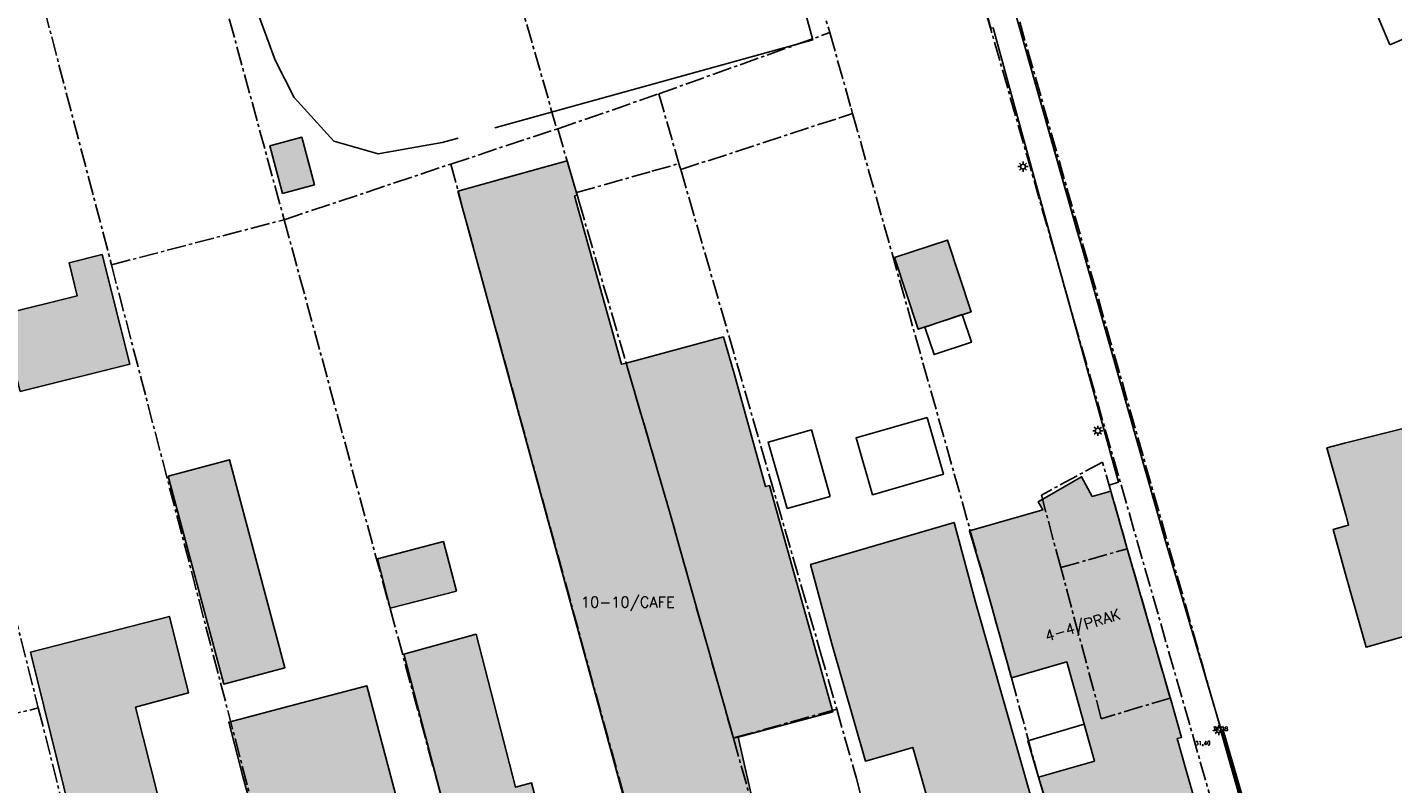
# Model space of a CAD drawing. Header units: metres. Extents: x 202952 to 203755, y 348879 to 349702.
# Tile 12 of 82: x 203085 to 203187, y 349355 to 349412. Entities that reach past the tile are written whole.
import ezdxf
from ezdxf.enums import TextEntityAlignment as Align

# ---------------------------------------------------------------- set-up
doc = ezdxf.new("R2010")
doc.units = ezdxf.units.M
doc.linetypes.add('1-200 CENTER', pattern=[4.28625, 2.8575, -0.47625, 0.47625, -0.47625])
for name, color, linetype in [('bgt.onbegroeidterreindeel', 252, 'Continuous'), ('PH-BEST-BEBOUWING', 1, 'Continuous'), ('PH-BEST-BEBOUWING-ARCERING', 254, 'Continuous'), ('PH-BEST-HUISNUMMER', 7, 'Continuous'), ('PH-BEST-KADASTRALE-GRENS', 240, '1-200 CENTER'), ('PH-BEST-LICHTMAST-HANDHAVENB', 6, 'Continuous'), ('PH-BEST-MUUR-INDICATIEF INGETEKEND', 1, 'Continuous'), ('PH-BEST-WEGDEEL', 253, 'Continuous'), ('PH-INM-HOOGTE', 20, 'Continuous'), ('PH-INM-HOOGTEPUNT', 20, 'Continuous')]:
    doc.layers.add(name, color=color, linetype=linetype)
doc.styles.add('ISO', font='ISO')
doc.styles.add('ROMANS', font='romans.shx')

# ---------------------------------------------------------------- blocks, each defined once
blk = doc.blocks.new('Lichtmast 2')
at = {"flags": 128}
for points in [[(-0.5, 0), (-0.25, 0)], [(-0.35, 0.35), (-0.18, 0.18)], [(0, 0.25), (0, 0.5)], [(0.18, 0.18), (0.35, 0.35)], [(0.25, 0), (0.5, 0)], [(-0.35, -0.35), (-0.18, -0.18)], [(0, -0.5), (0, -0.25)], [(0.18, -0.18), (0.35, -0.35)]]:
    blk.add_lwpolyline(points, dxfattribs=at)
blk.add_circle((0, 0), 0.25)
blk = doc.blocks.new('MARKER', base_point=(45, 10))
at = {"color": 0}
for radius in [0.35, 0.25]:
    blk.add_circle((45, 10), radius, dxfattribs=at)
at = {"color": 0, "style": 'ISO'}
blk.add_attdef('MARKER', (45.6, 10), '', height=0.9, dxfattribs=at)

msp = doc.modelspace()

# ---------------------------------------------------------------- hatches: boundary and pattern name
at = {"layer": 'PH-BEST-BEBOUWING-ARCERING'}
for points in [[(203104.218, 349399.434), (203103.273, 349402.99), (203105.642, 349403.619), (203106.587, 349400.064)], [(203126.778, 349396.225), (203125.933, 349399.255), (203126.116, 349399.306), (203125.367, 349401.87), (203125.269, 349401.843), (203117.244, 349399.601), (203117.876, 349397.339), (203125.774, 349368.421), (203133.01, 349341.93), (203134.65, 349336.16), (203140.153, 349337.725), (203142.352, 349338.35), (203142.531, 349338.401), (203140.324, 349346.038), (203140.698, 349346.177), (203139.361, 349353.406), (203138.088, 349358.948), (203137.739, 349358.891), (203134.402, 349370.71), (203132.995, 349375.762), (203129.768, 349386.808), (203129.43, 349386.717)], [(203153.657, 349395.967), (203149.72, 349394.657), (203151.495, 349389.324), (203155.432, 349390.634)], [(203084.701, 349384.679), (203083.27, 349390.392), (203088.947, 349391.813), (203088.334, 349394.26), (203090.804, 349394.879), (203092.847, 349386.72)], [(203192, 349376.86), (203193.24, 349377.21), (203191.7, 349382.99), (203183.201, 349380.844), (203181.88, 349380.51), (203183.28, 349375.5), (203183.49, 349374.75), (203183.292, 349374.695), (203182.34, 349374.43), (203183.35, 349370.824), (203184.8, 349365.65), (203194.41, 349368.39)], [(203095.708, 349378.391), (203100.26, 349379.606), (203104.393, 349364.127), (203099.842, 349362.912)], [(203117.138, 349369.838), (203112.222, 349368.557), (203111.263, 349372.238), (203116.179, 349373.519)], [(203092.87, 349335.23), (203091.45, 349341.06), (203085.464, 349365.298), (203095.793, 349367.945), (203097.208, 349362.257), (203093.285, 349361.189), (203094.989, 349354.426), (203096.076, 349350.112), (203097.024, 349350.353), (203098.87, 349342.87), (203100.29, 349337.04), (203099.748, 349336.908)], [(203131.14, 349335.17), (203124.511, 349333.432), (203121.76, 349332.71), (203121.397, 349334.094), (203120.24, 349338.51), (203116.214, 349353.82), (203113.237, 349365.151), (203118.609, 349366.618), (203121.54, 349355.232), (203122.736, 349355.549), (203125.001, 349346.995), (203125.582, 349344.801), (203126.188, 349342.47), (203128.699, 349343.074), (203129.04, 349343.154), (203129.092, 349343.168), (203129.62, 349340.97)], [(203101.251, 349356.041), (203100.214, 349360.087), (203105.642, 349361.504), (203110.474, 349362.79), (203112.822, 349353.967), (203109.15, 349352.991), (203110.655, 349347.334), (203104.103, 349345.609)]]:
    msp.add_hatch(color=256, dxfattribs=at).paths.add_polyline_path(points)
for points in [[(203129.768, 349386.808), (203136.998, 349388.757), (203137.789, 349386.034), (203140.14, 349377.616), (203140.435, 349377.694), (203145.148, 349360.855), (203138.088, 349358.948), (203137.739, 349358.891), (203134.402, 349370.71), (203132.995, 349375.762)], [(203156.589, 349369.981), (203155.297, 349374.313), (203160.767, 349375.891), (203160.416, 349376.489), (203163.641, 349378.349), (203164.437, 349376.886), (203165.814, 349377.28), (203167.04, 349372.99), (203169.044, 349366.002), (203170.341, 349361.481), (203171.07, 349358.94), (203170.74, 349358.85), (203171.393, 349356.572), (203173.16, 349350.41), (203169.417, 349349.265), (203165.91, 349348.193), (203163.004, 349347.304), (203162.269, 349349.789), (203160.438, 349355.977), (203164.587, 349357.181), (203162.54, 349364.563), (203158.417, 349363.387)], [(203145.064, 349365.896), (203143.486, 349371.822), (203154.159, 349374.931), (203155.74, 349369.014), (203161.028, 349350.453), (203161.669, 349348.355), (203162.077, 349347.02), (203162.78, 349344.72), (203159.79, 349343.857), (203155.54, 349342.63), (203153.88, 349348.39), (203151.08, 349358.195), (203148.877, 349357.555), (203147.57, 349357.176)]]:
    msp.add_hatch(color=256, dxfattribs=at).paths.add_polyline_path(points, flags=17)

# ---------------------------------------------------------------- linework, layer by layer
at = {"layer": 'bgt.onbegroeidterreindeel'}
for points in [[(203163.466, 349396.105), (203158.89, 349412.21), (203154.822, 349426.602), (203153.754, 349430.379), (203160.419, 349432.209), (203156.245, 349445.994), (203154.035, 349445.375), (203154.002, 349445.377), (203153.97, 349445.377), (203153.937, 349445.377), (203153.905, 349445.376), (203153.872, 349445.373), (203153.84, 349445.37), (203149.58, 349444.14), (203148.051, 349449.091), (203147.56, 349450.68), (203147.218, 349451.897), (203146.67, 349453.848), (203144.941, 349460)], [(203151.962, 349429.389), (203156.89, 349411.73), (203157.05, 349411.76), (203159.255, 349403.778), (203166.39, 349377.95), (203165.691, 349377.731), (203165.732, 349377.581), (203165.814, 349377.28), (203164.437, 349376.886), (203163.641, 349378.349), (203160.416, 349376.489), (203160.767, 349375.891), (203155.297, 349374.313), (203156.589, 349369.981), (203158.417, 349363.387), (203162.54, 349364.563), (203164.587, 349357.181), (203160.438, 349355.977), (203162.269, 349349.789)], [(203120, 349404.31), (203143.639, 349410.858), (203140.839, 349421.061)], [(203139.361, 349353.406), (203138.088, 349358.948), (203145.148, 349360.855), (203140.435, 349377.694), (203140.14, 349377.616), (203137.789, 349386.034), (203136.998, 349388.757), (203129.768, 349386.808), (203129.43, 349386.717), (203126.778, 349396.225), (203125.933, 349399.255), (203126.116, 349399.306), (203125.367, 349401.87), (203125.269, 349401.843), (203120, 349400.371)], [(203120, 349389.562), (203125.774, 349368.421), (203133.01, 349341.93), (203134.65, 349336.16), (203131.14, 349335.17), (203129.62, 349340.97), (203129.092, 349343.168), (203129.04, 349343.154), (203128.699, 349343.074), (203126.188, 349342.47), (203125.582, 349344.801), (203125.001, 349346.995), (203122.736, 349355.549), (203121.54, 349355.232), (203120, 349361.214)], [(203161.028, 349350.453), (203155.74, 349369.014), (203154.159, 349374.931), (203143.486, 349371.822), (203145.064, 349365.896), (203147.57, 349357.176), (203148.877, 349357.555), (203151.08, 349358.195), (203153.88, 349348.39)]]:
    msp.add_lwpolyline(points, dxfattribs=at)
for points in [[(203149.72, 349394.657), (203151.495, 349389.324), (203155.432, 349390.634), (203153.657, 349395.967), (203149.72, 349394.657)], [(203191.7, 349382.99), (203183.201, 349380.844), (203181.88, 349380.51), (203183.28, 349375.5), (203183.49, 349374.75), (203183.292, 349374.695), (203182.34, 349374.43), (203183.35, 349370.824), (203184.8, 349365.65), (203194.41, 349368.39), (203192, 349376.86), (203193.24, 349377.21), (203191.7, 349382.99)]]:
    msp.add_lwpolyline(points, close=True, dxfattribs=at)
at = {"layer": 'PH-BEST-BEBOUWING'}
for points in [[(203186.564, 349410.509), (203184.379, 349415.674), (203186.813, 349416.703), (203188.997, 349411.539), (203186.564, 349410.509)], [(203104.218, 349399.434), (203103.273, 349402.99), (203105.642, 349403.619), (203106.587, 349400.064), (203104.218, 349399.434)], [(203117.244, 349399.601), (203125.269, 349401.843), (203125.367, 349401.87), (203126.116, 349399.306), (203125.933, 349399.255), (203126.778, 349396.225), (203129.43, 349386.717), (203129.768, 349386.808), (203132.995, 349375.762), (203134.402, 349370.71), (203137.739, 349358.891), (203138.088, 349358.948), (203139.361, 349353.406), (203140.698, 349346.177), (203140.324, 349346.038), (203142.531, 349338.401), (203142.352, 349338.35), (203140.153, 349337.725), (203134.65, 349336.16), (203133.01, 349341.93), (203125.774, 349368.421), (203117.876, 349397.339), (203117.244, 349399.601)], [(203149.72, 349394.657), (203153.657, 349395.967), (203155.432, 349390.634), (203151.495, 349389.324), (203149.72, 349394.657)], [(203084.701, 349384.679), (203083.27, 349390.392), (203088.947, 349391.813), (203088.334, 349394.26), (203090.804, 349394.879), (203092.847, 349386.72), (203084.701, 349384.679)], [(203151.984, 349389.487), (203154.762, 349390.411), (203155.444, 349388.361), (203152.666, 349387.437), (203151.984, 349389.487)], [(203129.768, 349386.808), (203136.998, 349388.757), (203137.789, 349386.034), (203140.14, 349377.616), (203140.435, 349377.694), (203145.148, 349360.855), (203138.088, 349358.948), (203137.739, 349358.891), (203134.402, 349370.71), (203132.995, 349375.762), (203129.768, 349386.808)], [(203152.149, 349382.755), (203153.368, 349378.529), (203148.088, 349377.006), (203146.869, 349381.233), (203152.149, 349382.755)], [(203191.7, 349382.99), (203193.24, 349377.21), (203192, 349376.86), (203194.41, 349368.39), (203184.8, 349365.65), (203183.35, 349370.824), (203182.34, 349374.43), (203183.292, 349374.695), (203183.49, 349374.75), (203183.28, 349375.5), (203181.88, 349380.51), (203183.201, 349380.844), (203191.7, 349382.99)], [(203144.93, 349376.885), (203141.744, 349375.99), (203140.325, 349380.923), (203143.542, 349381.827), (203144.93, 349376.885)], [(203095.708, 349378.391), (203100.26, 349379.606), (203104.393, 349364.127), (203099.842, 349362.912), (203095.708, 349378.391)], [(203156.589, 349369.981), (203155.297, 349374.313), (203160.767, 349375.891), (203160.416, 349376.489), (203163.641, 349378.349), (203164.437, 349376.886), (203165.814, 349377.28), (203167.04, 349372.99), (203169.044, 349366.002), (203170.341, 349361.481), (203171.07, 349358.94), (203170.74, 349358.85), (203171.393, 349356.572), (203173.16, 349350.41), (203169.417, 349349.265), (203165.91, 349348.193), (203163.004, 349347.304), (203162.269, 349349.789), (203160.438, 349355.977), (203164.587, 349357.181), (203162.54, 349364.563), (203158.417, 349363.387), (203156.589, 349369.981)], [(203145.064, 349365.896), (203143.486, 349371.822), (203154.159, 349374.931), (203155.74, 349369.014), (203161.028, 349350.453), (203161.669, 349348.355), (203162.077, 349347.02), (203162.78, 349344.72), (203159.79, 349343.857), (203155.54, 349342.63), (203153.88, 349348.39), (203151.08, 349358.195), (203148.877, 349357.555), (203147.57, 349357.176), (203145.064, 349365.896)], [(203117.138, 349369.838), (203112.222, 349368.557), (203111.263, 349372.238), (203116.179, 349373.519), (203117.138, 349369.838)], [(203092.87, 349335.23), (203091.45, 349341.06), (203085.464, 349365.298), (203095.793, 349367.945), (203097.208, 349362.257), (203093.285, 349361.189), (203094.989, 349354.426), (203096.076, 349350.112), (203097.024, 349350.353), (203098.87, 349342.87), (203100.29, 349337.04), (203099.748, 349336.908), (203092.87, 349335.23)], [(203131.14, 349335.17), (203124.511, 349333.432), (203121.76, 349332.71), (203121.397, 349334.094), (203120.24, 349338.51), (203116.214, 349353.82), (203113.237, 349365.151), (203118.609, 349366.618), (203121.54, 349355.232), (203122.736, 349355.549), (203125.001, 349346.995), (203125.582, 349344.801), (203126.188, 349342.47), (203128.699, 349343.074), (203129.04, 349343.154), (203129.092, 349343.168), (203129.62, 349340.97), (203131.14, 349335.17)], [(203101.251, 349356.041), (203100.214, 349360.087), (203105.642, 349361.504), (203110.474, 349362.79), (203112.822, 349353.967), (203109.15, 349352.991), (203110.655, 349347.334), (203104.103, 349345.609), (203101.251, 349356.041)], [(203160.438, 349355.977), (203159.651, 349358.694), (203163.826, 349359.925), (203164.587, 349357.181), (203160.438, 349355.977)]]:
    msp.add_lwpolyline(points, close=True, dxfattribs=at)
at = {"layer": 'PH-BEST-KADASTRALE-GRENS', "ltscale": 0.5}
for p, q in [((203080.517, 349435.957), (203091.488, 349394.122)), ((203139.739, 349428.219), (203144.912, 349411.405)), ((203121.179, 349416.132), (203124.618, 349404.223)), ((203121.179, 349416.132), (203124.618, 349404.223)), ((203159.034, 349412.202), (203177.167, 349348.353)), ((203132.189, 349406.848), (203144.912, 349411.405)), ((203132.189, 349406.848), (203144.912, 349411.405)), ((203144.912, 349411.405), (203146.498, 349405.777)), ((203124.674, 349404.241), (203132.189, 349406.848)), ((203124.674, 349404.241), (203132.189, 349406.848)), ((203132.189, 349406.848), (203133.693, 349401.654)), ((203132.189, 349406.848), (203133.693, 349401.654)), ((203146.498, 349405.777), (203146.61, 349405.378)), ((203133.821, 349401.21), (203145.641, 349405.062)), ((203133.821, 349401.21), (203145.641, 349405.062)), ((203145.641, 349405.062), (203146.61, 349405.378)), ((203146.61, 349405.378), (203155.412, 349374.148)), ((203116.735, 349401.625), (203124.618, 349404.223)), ((203124.618, 349404.223), (203124.674, 349404.241)), ((203124.618, 349404.223), (203124.674, 349404.241)), ((203124.674, 349404.241), (203126.061, 349399.493)), ((203124.674, 349404.241), (203126.061, 349399.493)), ((203104.332, 349397.478), (203116.735, 349401.625)), ((203126.061, 349399.493), (203131.686, 349401.086)), ((203126.061, 349399.493), (203131.686, 349401.086)), ((203131.686, 349401.086), (203133.693, 349401.654)), ((203131.686, 349401.086), (203133.693, 349401.654)), ((203133.693, 349401.654), (203133.764, 349401.408)), ((203133.693, 349401.654), (203133.764, 349401.408)), ((203133.764, 349401.408), (203133.821, 349401.21)), ((203133.764, 349401.408), (203133.821, 349401.21)), ((203126.061, 349399.493), (203126.262, 349398.805)), ((203126.061, 349399.493), (203126.262, 349398.805)), ((203091.488, 349394.122), (203104.332, 349397.478)), ((203091.488, 349394.122), (203104.133, 349345.617)), ((203165.192, 349379.434), (203160.645, 349376.976)), ((203167.04, 349372.99), (203165.192, 349379.434)), ((203162.091, 349371.579), (203160.645, 349376.976)), ((203162.091, 349371.579), (203167.04, 349372.99)), ((203170.229, 349361.872), (203167.04, 349372.99)), ((203165.105, 349360.333), (203162.091, 349371.579)), ((203084.226, 349368.373), (203086.048, 349361.137)), ((203066.692, 349356.355), (203086.048, 349361.137)), ((203086.048, 349361.137), (203087.874, 349353.882)), ((203170.229, 349361.872), (203165.105, 349360.333)), ((203145.428, 349361.044), (203137.739, 349358.891))]:
    msp.add_line(p, q, dxfattribs=at)
for points in [[(203087.56, 349450.417), (203090.061, 349440.912), (203092.346, 349441.368), (203104.332, 349397.478)], [(203142.149, 349428.865), (203151.273, 349431.313), (203175.078, 349347.977)], [(203116.735, 349401.625), (203117.876, 349397.339), (203134.681, 349336.054)], [(203133.821, 349401.21), (203144.207, 349365.336), (203145.428, 349361.044)], [(203133.821, 349401.21), (203144.207, 349365.336), (203145.428, 349361.044)], [(203126.262, 349398.805), (203132.995, 349375.762), (203134.402, 349370.71), (203137.739, 349358.891)], [(203126.262, 349398.805), (203132.995, 349375.762), (203134.402, 349370.71), (203137.739, 349358.891)], [(203104.332, 349397.478), (203116.214, 349353.82), (203117.453, 349349.124)], [(203155.412, 349374.148), (203156.619, 349369.865), (203158.417, 349363.387), (203160.438, 349355.977), (203163.004, 349347.304), (203163.578, 349344.461)], [(203145.428, 349361.044), (203146.891, 349355.895), (203150.812, 349340.812)], [(203137.739, 349358.891), (203139.072, 349354.16), (203140.324, 349346.038), (203142.506, 349338.486)]]:
    msp.add_lwpolyline(points, dxfattribs=at)
at = {"layer": 'PH-BEST-MUUR-INDICATIEF INGETEKEND'}
msp.add_lwpolyline([(203174.176, 349359.486), (203173.984, 349359.431)], dxfattribs=at)
at = {"layer": 'PH-BEST-MUUR-INDICATIEF INGETEKEND', "ltscale": 0.25, "flags": 128}
for points in [[(203173.984, 349359.431), (203175.689, 349353.509)], [(203174.176, 349359.486), (203175.881, 349353.564)]]:
    msp.add_lwpolyline(points, dxfattribs=at)
at = {"layer": 'PH-BEST-WEGDEEL'}
for points in [[(203117.275, 349403.556), (203116.092, 349403.228), (203114.26, 349402.901), (203111.333, 349402.389), (203108.021, 349403.327), (203105.067, 349406.584), (203103.672, 349409.344), (203102.411, 349412.742), (203099.692, 349415.653), (203092.932, 349440.859), (203090.723, 349441.217), (203089.659, 349444.76), (203095.837, 349446.536), (203103.869, 349421.419), (203104.512, 349420.294), (203105.615, 349419.189), (203110.032, 349420.1), (203117.369, 349415.725)], [(203158.89, 349412.21), (203169.8, 349373.81), (203177.269, 349348.498), (203173.985, 349347.412), (203173.16, 349350.41), (203171.393, 349356.572), (203170.74, 349358.85), (203171.07, 349358.94), (203170.341, 349361.481), (203169.044, 349366.002), (203167.04, 349372.99), (203165.814, 349377.28), (203165.732, 349377.581), (203165.691, 349377.731), (203165.691, 349377.731), (203166.39, 349377.95), (203159.255, 349403.778), (203157.05, 349411.76), (203156.89, 349411.73), (203151.962, 349429.389)], [(203120, 349415.494), (203120.808, 349415.563), (203140.839, 349421.061), (203143.639, 349410.858), (203120, 349404.31)]]:
    msp.add_lwpolyline(points, dxfattribs=at)

# ---------------------------------------------------------------- block references
at = {"layer": 'PH-BEST-LICHTMAST-HANDHAVENB', "color": 9, "xscale": 0.75, "yscale": 0.75, "zscale": 0.75}
for p in [(203159.281, 349401.428), (203164.846, 349381.767)]:
    msp.add_blockref('Lichtmast 2', p, dxfattribs=at)
at = {"layer": 'PH-BEST-LICHTMAST-HANDHAVENB', "xscale": 0.75, "yscale": 0.75, "zscale": 0.75}
for p in [(203159.281, 349401.428), (203164.846, 349381.767), (203173.846, 349359.486)]:
    msp.add_blockref('Lichtmast 2', p, dxfattribs=at)
at = {"layer": 'PH-INM-HOOGTEPUNT', "xscale": 0.1, "yscale": 0.1, "zscale": 0.1}
for p in [(203173.952, 349359.427, 31.379), (203172.647, 349358.373, 31.399)]:
    msp.add_blockref('MARKER', p, dxfattribs=at)

# ---------------------------------------------------------------- texts
at = {"layer": 'PH-BEST-HUISNUMMER', "style": 'ROMANS'}
for s, rotation, p in [('10-10/CAFE', 0, (203129.888, 349369.015)), ('4-4/PRAK', 17, (203163.713, 349367.303))]:
    msp.add_text(s, height=0.8, rotation=rotation, dxfattribs=at).set_placement(p, align=Align.MIDDLE_CENTER)
at = {"layer": 'PH-INM-HOOGTE', "style": 'ROMANS'}
for s, p in [('31.38', (203173.952, 349359.427)), ('31.40', (203172.647, 349358.373))]:
    msp.add_text(s, height=0.3, dxfattribs=at).set_placement(p, align=Align.CENTER)

doc.saveas('drawing.dxf')
